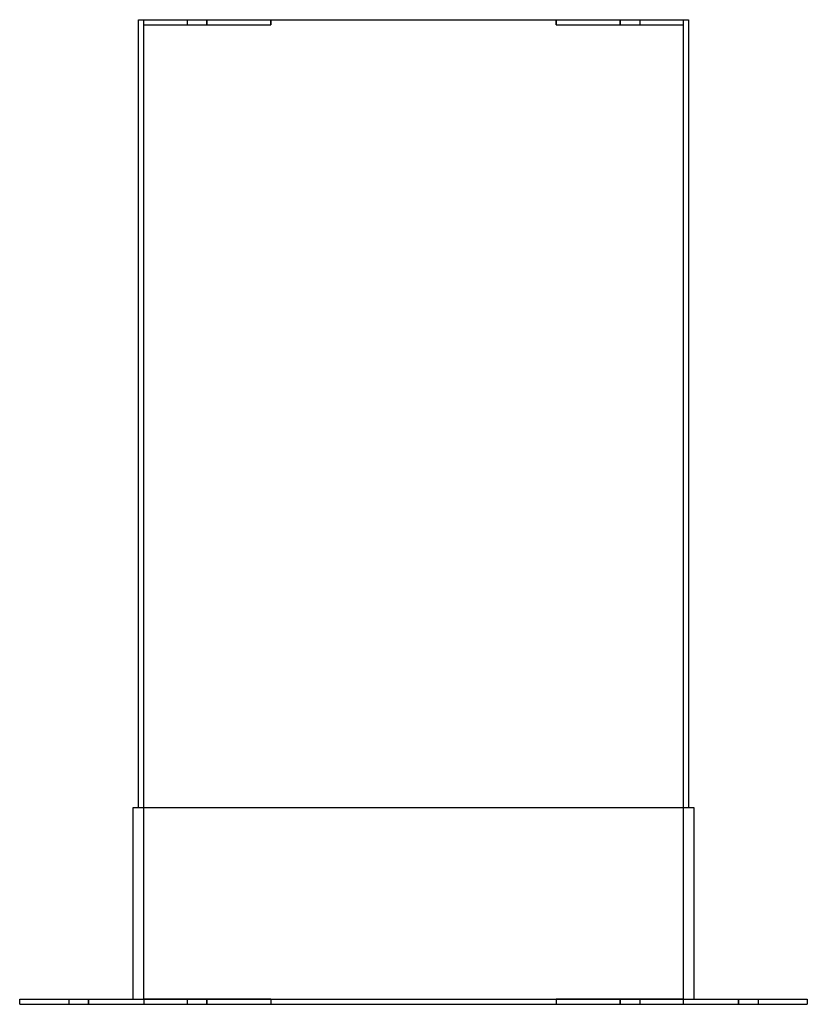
# Model space of a CAD drawing. Header units: millimetres. Extents: x -300 to 300, y 0 to 750.
import ezdxf

# ---------------------------------------------------------------- set-up
doc = ezdxf.new("R2010")
doc.units = ezdxf.units.MM
doc.layers.add('HIDDEN', color=7, linetype='Continuous')
doc.layers.add('THICK', color=7, linetype='Continuous')

msp = doc.modelspace()

# ---------------------------------------------------------------- linework, layer by layer
at = {"layer": 'HIDDEN'}
for p, q in [((-209.5, 750), (-209.5, 750)), ((-205.5, 750), (-205.5, 750)), ((-205.5, 746), (-205.5, 750)), ((-172.5, 750), (-172.5, 746)), ((-172.5, 750), (-172.5, 746)), ((-157.5, 746), (-157.5, 750)), ((-157.5, 750), (-157.5, 746)), ((-108.75, 746), (-108.75, 750)), ((-108.75, 750), (-108.75, 746)), ((108.75, 750), (108.75, 746)), ((108.75, 746), (108.75, 750)), ((157.5, 746), (157.5, 750)), ((157.5, 750), (157.5, 746)), ((172.5, 750), (172.5, 746)), ((172.5, 750), (172.5, 746)), ((205.5, 750), (205.5, 750)), ((205.5, 750), (205.5, 746)), ((209.5, 750), (209.5, 750)), ((-205.5, 4), (-205.5, 746)), ((-205.5, 746), (-205.5, 746)), ((-205.5, 746), (-205.5, 746)), ((-205.5, 746), (-108.75, 746)), ((108.75, 746), (205.5, 746)), ((205.5, 746), (205.5, 4)), ((205.5, 746), (205.5, 746)), ((205.5, 746), (205.5, 746)), ((-213.5, 150), (-213.5, 150)), ((-209.5, 150), (-209.5, 150)), ((209.5, 150), (209.5, 150)), ((213.5, 150), (213.5, 150)), ((-300, 4), (-300, 4)), ((-300, 0), (-300, 0)), ((-262.5, 4), (-262.5, 0)), ((-262.5, 4), (-262.5, 0)), ((-247.5, 0), (-247.5, 4)), ((-247.5, 4), (-247.5, 0)), ((-213.5, 4), (-213.5, 4)), ((-205.5, 4), (-205.5, 4)), ((-205.5, 4), (-205.5, 4)), ((-108.75, 4), (-205.5, 4)), ((-205.5, 4), (-205.5, 0)), ((-205.5, 0), (-205.5, 0)), ((-172.5, 4), (-172.5, 0)), ((-172.5, 4), (-172.5, 0)), ((-157.5, 0), (-157.5, 4)), ((-157.5, 4), (-157.5, 0)), ((-108.75, 4), (-108.75, 0)), ((-108.75, 4), (-108.75, 0)), ((205.5, 4), (108.75, 4)), ((108.75, 4), (108.75, 0)), ((108.75, 4), (108.75, 0)), ((157.5, 0), (157.5, 4)), ((157.5, 4), (157.5, 0)), ((172.5, 4), (172.5, 0)), ((172.5, 4), (172.5, 0)), ((205.5, 4), (205.5, 4)), ((205.5, 4), (205.5, 4)), ((205.5, 4), (205.5, 0)), ((205.5, 0), (205.5, 0)), ((213.5, 4), (213.5, 4)), ((247.5, 0), (247.5, 4)), ((247.5, 4), (247.5, 0)), ((262.5, 4), (262.5, 0)), ((262.5, 4), (262.5, 0)), ((300, 4), (300, 4)), ((300, 0), (300, 0))]:
    msp.add_line(p, q, dxfattribs=at)
at = {"layer": 'THICK'}
for p, q in [((-209.5, 750), (209.5, 750)), ((-209.5, 150), (-209.5, 750)), ((209.5, 750), (209.5, 150)), ((-213.5, 150), (213.5, 150)), ((-213.5, 4), (-213.5, 150)), ((213.5, 150), (213.5, 4)), ((-300, 0), (-300, 4)), ((-300, 4), (300, 4)), ((-300, 0), (300, 0)), ((300, 4), (300, 0))]:
    msp.add_line(p, q, dxfattribs=at)

doc.saveas('drawing.dxf')
